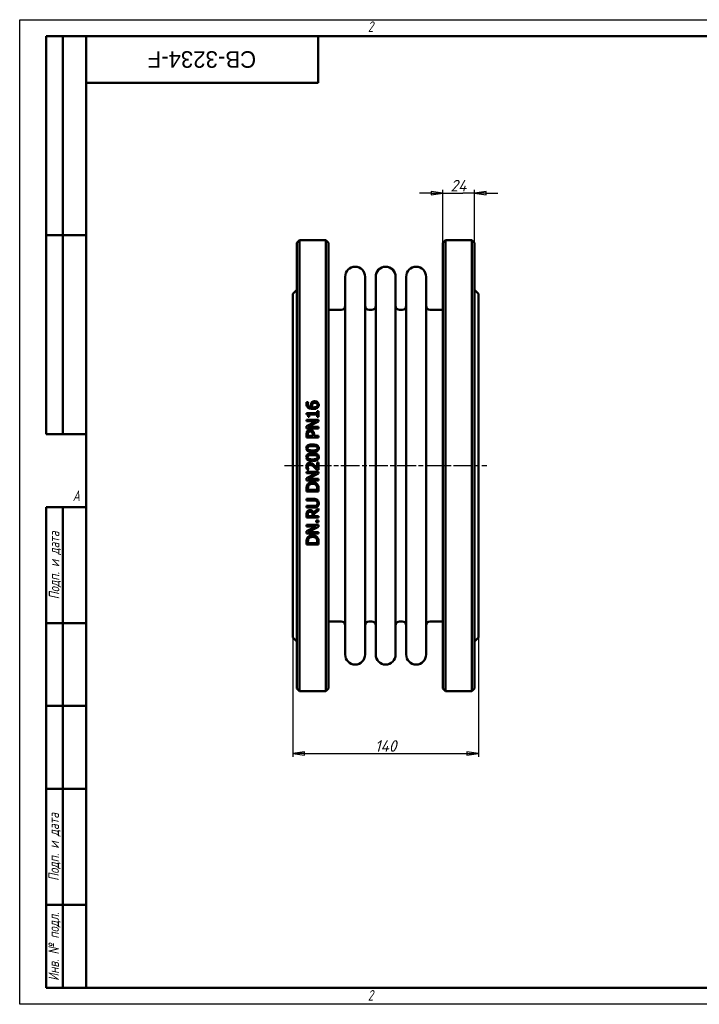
# Model space of a CAD drawing. Header units: millimetres. Extents: x 0 to 1050, y 0 to 742.
# Tile 1 of 2: x 0 to 512, y 0 to 742. Entities that reach past the tile are written whole.
import ezdxf
from ezdxf.enums import TextEntityAlignment as Align

# ---------------------------------------------------------------- set-up
doc = ezdxf.new("R2018")
doc.units = ezdxf.units.MM
doc.header["$LTSCALE"] = 2.5
doc.linetypes.add('CHAIN', pattern=[0.7087, 0.4724, -0.0591, 0.1181, -0.0591])
for name, color, linetype, lineweight in [('Видимый контур (ГОСТ)', 7, 'Continuous', 50), ('Кромка (ГОСТ)', 7, 'Continuous', 50), ('Обозначение (ГОСТ)', 7, 'Continuous', 25), ('Осевая линия (ГОСТ)', 7, 'Continuous', 25), ('Размер (ГОСТ)', 7, 'Continuous', 25), ('Эскизная геометрия (ГОСТ)', 7, 'Continuous', 50)]:
    doc.layers.add(name, color=color, linetype=linetype, lineweight=lineweight)
doc.styles.add('Альтернативный текст (ГОСТ)', font='arial.ttf', dxfattribs={"width": 0.8})
doc.styles.add('Обычный текст (ГОСТ)', font='GOST Common Italic.ttf')
doc.styles.add('Стиль текста110', font='GOST Common Italic.ttf', dxfattribs={"width": 0.8})
doc.styles.add('Стиль текста112', font='GOST Common Italic.ttf', dxfattribs={"width": 0.8})
doc.dimstyles.new('Обычный (ГОСТ)', dxfattribs={"dimscale": 2.5, "dimtxt": 3.5, "dimasz": 3.5, "dimexe": 1, "dimexo": 0, "dimgap": 0.5, "dimtad": 1, "dimtxsty": 'Обычный текст (ГОСТ)', "dimblk": 'Filled-1', "dimcen": 0.09, "dimdle": 15, "dimclrd": 256, "dimclre": 256, "dimclrt": 256, "dimazin": 2, "dimtfac": 0.714286, "dimtdec": 3, "dimtmove": 0, "dimatfit": 3, "dimfxl": 1, "dimtolj": 1, "dimlwd": 25, "dimlwe": 25, "dimarcsym": 0})

# ---------------------------------------------------------------- blocks, each defined once
blk = doc.blocks.new('Рамки ГОСТ - Рамка')
at = {"layer": 'Кромка (ГОСТ)', "lineweight": 25}
for p, q in [((0, 0), (0, 297)), ((0, 297), (420, 297)), ((420, 0), (0, 0))]:
    blk.add_line(p, q, dxfattribs=at)
at = {"layer": 'Кромка (ГОСТ)'}
for p, q in [((415, 292), (20, 292)), ((20, 292), (20, 5)), ((20, 5), (415, 5))]:
    blk.add_line(p, q, dxfattribs=at)
at = {"layer": 'Кромка (ГОСТ)', "char_height": 3.17, "attachment_point": 1, "style": 'Альтернативный текст (ГОСТ)'}
for s, insert, width in [('\\fGOST Common|b0|i1;{\\H3.1700;2}', (105, 296.5), 5.2328), ('\\fGOST Common|b0|i1;{\\H3.1700;A}', (16, 155), 5.1335), ('\\fGOST Common|b0|i1;{\\H3.1700;2}', (104.99, 4.3), 5.2328)]:
    blk.add_mtext(s, dxfattribs=dict(at, insert=insert, width=width))
blk = doc.blocks.new('ГОСТ - Доп. графы 1')
at = {"layer": 'Эскизная геометрия (ГОСТ)'}
for p, q in [((-12, 0), (-12, 145)), ((-12, 145), (0, 145)), ((-7, 145), (-7, 0)), ((-12, 110), (-7, 110)), ((-7, 110), (0, 110)), ((-12, 85), (-7, 85)), ((-7, 85), (0, 85)), ((-12, 60), (-7, 60)), ((-7, 60), (0, 60)), ((-12, 25), (-7, 25)), ((-7, 25), (0, 25)), ((0, 0), (-12, 0))]:
    blk.add_line(p, q, dxfattribs=at)
at = {"layer": 'Обозначение (ГОСТ)', "char_height": 3.17, "attachment_point": 5, "rotation": 90, "style": 'Альтернативный текст (ГОСТ)'}
for s, insert, width in [('\\fGOST Common|b0|i1;{\\H3.1700;Подп. и дата}', (-9.37, 127.41), 34.7679), ('\\fGOST Common|b0|i1;{\\H3.1700;Подп. и дата}', (-9.5, 42.47), 35.1486), ('\\fGOST Common|b0|i1;{\\H3.1700;Инв. № подл.}', (-9.5, 12.41), 24.9618)]:
    blk.add_mtext(s, dxfattribs=dict(at, insert=insert, width=width))
at = {"layer": 'Обозначение (ГОСТ)', "style": 'Стиль текста112'}
for tag, p in [('Подп._и_дата_2', (-3.53, 127.51)), ('Инв._номер_дубликата', (-3.41, 97.47)), ('Взамен_инв._номера', (-3.46, 72.53)), ('Подп._и_дата_1', (-3.42, 42.35)), ('ИНВЕНТАРНЫЙ_НОМЕР', (-3.33, 12.68))]:
    blk.add_attdef(tag, text='', height=3.17, rotation=90, dxfattribs=at).set_placement(p, align=Align.MIDDLE_CENTER)
blk = doc.blocks.new('ГОСТ - Доп. графы 2')
at = {"layer": 'Эскизная геометрия (ГОСТ)'}
for p, q in [((-12, 0), (-12, 120)), ((-12, 120), (0, 120)), ((-7, 0), (-7, 120)), ((-12, 60), (0, 60)), ((0, 0), (-12, 0))]:
    blk.add_line(p, q, dxfattribs=at)
at = {"layer": 'Обозначение (ГОСТ)', "style": 'Стиль текста112'}
for tag, p in [('Первичная_применяемость', (-3.65, 90.03)), ('Справочный_номер', (-3.55, 30.02))]:
    blk.add_attdef(tag, text='', height=3.17, rotation=90, dxfattribs=at).set_placement(p, align=Align.MIDDLE_CENTER)
blk = doc.blocks.new('ГОСТ - Доп. графы 3')
at = {"layer": 'Эскизная геометрия (ГОСТ)'}
for p, q in [((0, 0), (70, 0)), ((70, 0), (70, -14)), ((70, -14), (0, -14))]:
    blk.add_line(p, q, dxfattribs=at)
at = {"layer": 'Обозначение (ГОСТ)', "style": 'Стиль текста110'}
blk.add_attdef('ОБОЗНАЧЕНИЕ', text='', height=5, rotation=180, dxfattribs=at).set_placement((34.94, -6.97), align=Align.MIDDLE_CENTER)
blk = doc.blocks.new('Filled-1')
at = {"color": 0}
for p, q in [((0, 0), (-1, 0.143)), ((-1, 0.143), (-1, -0.143)), ((-1, 0), (0, 0)), ((-1, -0.143), (0, 0))]:
    blk.add_line(p, q, dxfattribs=at)
at = {"color": 0, "flags": 128}
blk.add_lwpolyline([(-1, -0.143), (0, 0), (-1, 0.143), (-1, -0.143)], dxfattribs=at)
at = {"color": 0}
blk.add_solid([(-1, -0.143), (0, 0), (-1, 0.143), (-1, -0.143)], dxfattribs=at)
blk = doc.blocks.new('*D9')
at = {"layer": 'Defpoints', "color": 0, "linetype": 'Continuous', "transparency": 16777216}
for p in [(205.87, 276.69), (345.87, 276.69), (345.87, 189.19)]:
    blk.add_point(p, dxfattribs=at)
at = {"layer": 'Размер (ГОСТ)', "linetype": 'Continuous', "lineweight": 25, "transparency": 16777216}
for p, q in [((205.87, 276.69), (205.87, 186.69)), ((345.87, 276.69), (345.87, 186.69)), ((214.62, 189.19), (337.12, 189.19))]:
    blk.add_line(p, q, dxfattribs=at)
at = {"layer": 'Размер (ГОСТ)', "linetype": 'Continuous', "lineweight": 25, "transparency": 16777216, "xscale": 8.75, "yscale": 8.75, "zscale": 8.75, "rotation": 180}
blk.add_blockref('Filled-1', (205.87, 189.19), dxfattribs=at)
at = {"layer": 'Размер (ГОСТ)', "linetype": 'Continuous', "lineweight": 25, "transparency": 16777216, "xscale": 8.75, "yscale": 8.75, "zscale": 8.75}
blk.add_blockref('Filled-1', (345.87, 189.19), dxfattribs=at)
at = {"layer": 'Размер (ГОСТ)', "linetype": 'Continuous', "lineweight": 25, "transparency": 16777216, "insert": (267.84, 199.19), "char_height": 8.75, "attachment_point": 1, "style": 'Обычный текст (ГОСТ)'}
blk.add_mtext('\\A1;140', dxfattribs=at)
blk = doc.blocks.new('*D13')
at = {"layer": 'Defpoints', "color": 0, "linetype": 'Continuous', "transparency": 16777216}
for p in [(342.87, 611.69), (318.87, 574.19), (342.87, 574.19)]:
    blk.add_point(p, dxfattribs=at)
at = {"layer": 'Размер (ГОСТ)', "linetype": 'Continuous', "lineweight": 25, "transparency": 16777216}
for p, q in [((310.12, 611.69), (301.37, 611.69)), ((318.87, 574.19), (318.87, 614.19)), ((318.87, 611.69), (327.62, 611.69)), ((327.62, 611.69), (334.12, 611.69)), ((342.87, 611.69), (334.12, 611.69)), ((342.87, 574.19), (342.87, 614.19)), ((351.62, 611.69), (360.37, 611.69))]:
    blk.add_line(p, q, dxfattribs=at)
at = {"layer": 'Размер (ГОСТ)', "linetype": 'Continuous', "lineweight": 25, "transparency": 16777216, "xscale": 8.75, "yscale": 8.75, "zscale": 8.75}
blk.add_blockref('Filled-1', (318.87, 611.69), dxfattribs=at)
at = {"layer": 'Размер (ГОСТ)', "linetype": 'Continuous', "lineweight": 25, "transparency": 16777216, "xscale": 8.75, "yscale": 8.75, "zscale": 8.75, "rotation": 180}
blk.add_blockref('Filled-1', (342.87, 611.69), dxfattribs=at)
at = {"layer": 'Размер (ГОСТ)', "linetype": 'Continuous', "lineweight": 25, "transparency": 16777216, "insert": (324.76, 621.69), "char_height": 8.75, "attachment_point": 1, "style": 'Обычный текст (ГОСТ)'}
blk.add_mtext('\\A1;24', dxfattribs=at)

msp = doc.modelspace()

# ---------------------------------------------------------------- linework, layer by layer
at = {"layer": 'Видимый контур (ГОСТ)'}
for p, q in [((208.872, 574.192), (210.872, 576.192)), ((208.872, 574.192), (208.872, 238.192)), ((210.872, 236.192), (210.872, 576.192)), ((210.872, 576.192), (230.872, 576.192)), ((230.872, 576.192), (230.872, 236.192)), ((232.872, 574.192), (230.872, 576.192)), ((232.872, 238.192), (232.872, 574.192)), ((318.872, 574.192), (320.872, 576.192)), ((318.872, 238.192), (318.872, 574.192)), ((320.872, 576.192), (340.872, 576.192)), ((320.872, 576.192), (320.872, 236.192)), ((340.872, 236.192), (340.872, 576.192)), ((342.872, 574.192), (340.872, 576.192)), ((342.872, 574.192), (342.872, 238.192)), ((245.372, 263.692), (245.372, 548.692)), ((260.372, 263.692), (260.372, 548.692)), ((268.372, 263.692), (268.372, 548.692)), ((283.372, 263.692), (283.372, 548.692)), ((291.372, 263.692), (291.372, 548.692)), ((306.372, 263.692), (306.372, 548.692)), ((205.872, 535.692), (208.872, 538.692)), ((205.872, 535.692), (205.872, 276.692)), ((345.872, 535.692), (342.872, 538.692)), ((345.872, 535.692), (345.872, 276.692)), ((232.872, 523.692), (242.372, 523.692)), ((263.372, 523.692), (265.372, 523.692)), ((286.372, 523.692), (288.372, 523.692)), ((309.372, 523.692), (318.872, 523.692)), ((216.216, 453.978), (217.376, 453.978)), ((217.376, 453.927), (217.376, 453.978)), ((216.23, 445.817), (216.23, 444.883)), ((216.23, 445.817), (224.341, 445.817)), ((224.341, 447.414), (224.341, 445.817)), ((224.341, 447.414), (225.26, 447.414)), ((225.26, 443.023), (225.26, 447.414)), ((216.26, 440.748), (225.26, 440.748)), ((216.26, 440.748), (216.26, 439.632)), ((223.385, 439.632), (216.26, 439.632)), ((223.385, 439.632), (216.26, 436.007)), ((218.309, 443.023), (217.485, 443.023)), ((217.5, 435.424), (225.26, 439.406)), ((218.309, 443.023), (218.309, 444.657)), ((224.341, 444.657), (218.309, 444.657)), ((224.341, 444.657), (224.341, 443.023)), ((225.26, 443.023), (224.341, 443.023)), ((225.26, 439.406), (225.26, 440.748)), ((216.26, 436.007), (216.26, 434.308)), ((225.26, 434.308), (216.26, 434.308)), ((217.5, 435.424), (225.26, 435.424)), ((225.26, 434.308), (225.26, 435.424)), ((216.26, 429.742), (216.26, 427.481)), ((225.26, 427.481), (216.26, 427.481)), ((217.295, 428.677), (217.295, 429.669)), ((217.295, 428.677), (220.884, 428.677)), ((220.884, 429.494), (220.884, 428.677)), ((221.905, 428.677), (221.905, 429.691)), ((221.905, 428.677), (225.26, 428.677)), ((225.26, 427.481), (225.26, 428.677)), ((224.217, 408.65), (224.217, 404.23)), ((224.217, 408.65), (225.26, 408.65)), ((225.26, 403.1), (225.26, 408.65)), ((216.26, 401.532), (225.26, 401.532)), ((216.26, 401.532), (216.26, 400.416)), ((217.893, 403.289), (216.61, 403.289)), ((217.893, 403.289), (217.893, 403.355)), ((225.26, 403.1), (223.983, 403.1)), ((225.26, 400.19), (225.26, 401.532)), ((223.385, 400.416), (216.26, 400.416)), ((223.385, 400.416), (216.26, 396.791)), ((216.26, 396.791), (216.26, 395.092)), ((225.26, 395.092), (216.26, 395.092)), ((217.5, 396.207), (225.26, 400.19)), ((217.5, 396.207), (225.26, 396.207)), ((225.26, 395.092), (225.26, 396.207)), ((216.26, 388.746), (216.26, 386.697)), ((225.26, 386.697), (216.26, 386.697)), ((217.295, 387.893), (217.295, 388.805)), ((217.295, 387.893), (224.224, 387.893)), ((224.224, 388.805), (224.224, 387.893)), ((225.26, 386.697), (225.26, 388.768)), ((216.26, 381.117), (216.26, 379.921)), ((216.26, 381.117), (221.876, 381.117)), ((221.905, 379.921), (216.26, 379.921)), ((216.26, 375.801), (221.876, 375.801)), ((216.26, 375.801), (216.26, 374.604)), ((221.876, 374.604), (216.26, 374.604)), ((225.26, 373.999), (221.343, 370.797)), ((221.679, 369.601), (225.26, 372.446)), ((225.26, 372.446), (225.26, 373.999)), ((216.26, 369.353), (216.26, 367.034)), ((225.26, 367.034), (216.26, 367.034)), ((217.295, 368.23), (217.295, 369.419)), ((217.295, 368.23), (220.679, 368.23)), ((220.679, 369.28), (220.679, 368.23)), ((221.679, 368.23), (221.679, 369.601)), ((221.679, 368.23), (225.26, 368.23)), ((223.538, 364.963), (223.538, 363.519)), ((223.538, 364.963), (225.26, 364.963)), ((225.26, 367.034), (225.26, 368.23)), ((225.26, 363.519), (225.26, 364.963)), ((216.26, 361.462), (216.26, 360.346)), ((216.26, 361.462), (225.26, 361.462)), ((223.385, 360.346), (216.26, 356.721)), ((223.385, 360.346), (216.26, 360.346)), ((216.26, 356.721), (216.26, 355.022)), ((217.5, 356.138), (225.26, 360.12)), ((225.26, 363.519), (223.538, 363.519)), ((225.26, 360.12), (225.26, 361.462)), ((225.26, 355.022), (216.26, 355.022)), ((217.5, 356.138), (225.26, 356.138)), ((225.26, 355.022), (225.26, 356.138)), ((216.26, 348.677), (216.26, 346.627)), ((225.26, 346.627), (216.26, 346.627)), ((217.295, 347.823), (217.295, 348.735)), ((217.295, 347.823), (224.224, 347.823)), ((224.224, 348.735), (224.224, 347.823)), ((225.26, 346.627), (225.26, 348.698)), ((232.872, 288.692), (242.372, 288.692)), ((263.372, 288.692), (265.372, 288.692)), ((286.372, 288.692), (288.372, 288.692)), ((309.372, 288.692), (318.872, 288.692)), ((205.872, 276.692), (208.872, 273.692)), ((345.872, 276.692), (342.872, 273.692)), ((208.872, 238.192), (210.872, 236.192)), ((232.872, 238.192), (230.872, 236.192)), ((318.872, 238.192), (320.872, 236.192)), ((342.872, 238.192), (340.872, 236.192)), ((210.872, 236.192), (230.872, 236.192)), ((320.872, 236.192), (340.872, 236.192))]:
    msp.add_line(p, q, dxfattribs=at)
for centre, radius, start, end in [((252.872, 548.692), 7.5, 0, 180), ((275.872, 548.692), 7.5, 0, 180), ((298.872, 548.692), 7.5, 0, 180), ((242.372, 526.692), 3, 270, 0), ((263.372, 526.692), 3, 180, 270), ((265.372, 526.692), 3, 270, 0), ((286.372, 526.692), 3, 180, 270), ((288.372, 526.692), 3, 270, 0), ((309.372, 526.692), 3, 180, 270), ((242.372, 285.692), 3, 0, 90), ((263.372, 285.692), 3, 90, 180), ((265.372, 285.692), 3, 0, 90), ((286.372, 285.692), 3, 90, 180), ((288.372, 285.692), 3, 0, 90), ((309.372, 285.692), 3, 90, 180), ((252.872, 263.692), 7.5, 180, 0), ((275.872, 263.692), 7.5, 180, 0), ((298.872, 263.692), 7.5, 180, 0)]:
    msp.add_arc(centre, radius, start, end, dxfattribs=at)
for points, knots in [([(216.092, 452.957), (216.092, 453.069), (216.095, 453.182), (216.124, 453.658), (216.177, 453.862), (216.216, 453.978)], [0, 0, 0, 0, 0.03507106, 0.03507106, 0.14881745, 0.14881745, 0.14881745, 0.14881745]), ([(217.543, 449.908), (217.21, 450.146), (216.931, 450.434), (216.551, 451.001), (216.393, 451.294), (216.145, 452.087), (216.092, 452.522), (216.092, 452.957)], [0, 0, 0, 0, 0.12434107, 0.12434107, 0.21002153, 0.21002153, 0.30532456, 0.30532456, 0.30532456, 0.30532456]), ([(217.376, 453.927), (217.321, 453.823), (217.278, 453.692), (217.174, 453.329), (217.135, 453.084), (217.135, 452.797)], [0, 0, 0, 0, 0.03653047, 0.03653047, 0.11859924, 0.11859924, 0.11859924, 0.11859924]), ([(219.512, 452.038), (219.512, 452.21), (219.521, 452.384), (219.552, 452.641), (219.566, 452.726), (219.619, 452.983), (219.667, 453.131), (219.825, 453.463), (219.93, 453.627), (220.045, 453.781)], [0, 0, 0, 0, 0.05358482, 0.05358482, 0.08046717, 0.08046717, 0.13517848, 0.13517848, 0.19403123, 0.19403123, 0.19403123, 0.19403123]), ([(220.045, 453.781), (220.168, 453.945), (220.31, 454.092), (220.685, 454.381), (220.892, 454.48), (221.269, 454.625), (221.488, 454.68), (221.919, 454.745), (222.131, 454.758), (222.342, 454.758)], [0, 0, 0, 0, 0.06317184, 0.06317184, 0.14411093, 0.14411093, 0.24509814, 0.24509814, 0.33958562, 0.33958562, 0.33958562, 0.33958562]), ([(222.393, 453.533), (222.164, 453.533), (221.926, 453.514), (221.52, 453.417), (221.369, 453.355), (221.077, 453.182), (220.941, 453.062), (220.825, 452.921)], [0, 0, 0, 0, 0.06878871, 0.06878871, 0.12546349, 0.12546349, 0.1935912, 0.1935912, 0.1935912, 0.1935912]), ([(222.342, 454.758), (222.587, 454.758), (222.83, 454.737), (223.574, 454.59), (223.94, 454.4), (224.326, 454.156), (224.471, 454.042), (224.603, 453.912)], [0, 0, 0, 0, 0.07332561, 0.07332561, 0.22809994, 0.22809994, 0.33461073, 0.33461073, 0.33461073, 0.33461073]), ([(224.465, 451.907), (224.465, 452.133), (224.427, 452.355), (224.258, 452.743), (224.144, 452.9), (223.889, 453.141), (223.726, 453.266), (223.303, 453.428), (223.126, 453.47), (222.766, 453.522), (222.578, 453.533), (222.393, 453.533)], [0, 0, 0, 0, 0.07044765, 0.07044765, 0.13122162, 0.13122162, 0.17778587, 0.17778587, 0.2081592, 0.2081592, 0.23936512, 0.23936512, 0.23936512, 0.23936512]), ([(224.603, 453.912), (224.782, 453.74), (224.937, 453.549), (225.185, 453.139), (225.271, 452.941), (225.413, 452.467), (225.449, 452.185), (225.449, 451.899)], [0, 0, 0, 0, 0.07611645, 0.07611645, 0.14787037, 0.14787037, 0.24580506, 0.24580506, 0.24580506, 0.24580506]), ([(217.135, 452.797), (217.135, 452.454), (217.188, 452.114), (217.433, 451.517), (217.6, 451.272), (218.005, 450.871), (218.28, 450.659), (219.153, 450.301), (219.654, 450.207), (220.14, 450.164)], [0, 0, 0, 0, 0.10686255, 0.10686255, 0.19994248, 0.19994248, 0.28102223, 0.28102223, 0.36730998, 0.36730998, 0.36730998, 0.36730998]), ([(221.307, 448.924), (220.856, 448.924), (220.402, 448.95), (219.207, 449.12), (218.706, 449.299), (218.105, 449.554), (217.814, 449.714), (217.543, 449.908)], [0, 0, 0, 0, 0.13507305, 0.13507305, 0.36229821, 0.36229821, 0.60247792, 0.60247792, 0.60247792, 0.60247792]), ([(220.14, 450.164), (220.016, 450.341), (219.907, 450.527), (219.68, 450.998), (219.623, 451.206), (219.54, 451.527), (219.512, 451.782), (219.512, 452.038)], [0, 0, 0, 0, 0.06639501, 0.06639501, 0.16158405, 0.16158405, 0.48724141, 0.48724141, 0.48724141, 0.48724141]), ([(220.825, 452.921), (220.738, 452.81), (220.671, 452.69), (220.523, 452.28), (220.512, 451.942), (220.512, 451.768)], [0, 0, 0, 0, 0.04312958, 0.04312958, 0.13530981, 0.13530981, 0.13530981, 0.13530981]), ([(220.512, 451.768), (220.512, 451.608), (220.525, 451.448), (220.58, 451.145), (220.62, 450.989), (220.771, 450.585), (220.88, 450.369), (221.008, 450.164)], [0, 0, 0, 0, 0.04998977, 0.04998977, 0.09571156, 0.09571156, 0.15332454, 0.15332454, 0.15332454, 0.15332454]), ([(221.008, 450.164), (221.092, 450.159), (221.177, 450.154), (221.295, 450.147), (221.399, 450.142), (221.577, 450.142)], [0, 0, 0, 0, 0.025419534, 0.025419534, 0.035566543, 0.035566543, 0.035566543, 0.035566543]), ([(224.632, 449.916), (224.457, 449.748), (224.256, 449.607), (223.707, 449.306), (223.384, 449.203), (222.92, 449.066), (222.594, 449.008), (221.953, 448.938), (221.627, 448.924), (221.307, 448.924)], [0, 0, 0, 0, 0.07420022, 0.07420022, 0.18948742, 0.18948742, 0.42102844, 0.42102844, 0.65036076, 0.65036076, 0.65036076, 0.65036076]), ([(221.577, 450.142), (221.901, 450.142), (222.244, 450.158), (223.13, 450.293), (223.451, 450.45), (223.764, 450.63), (223.865, 450.701), (223.954, 450.784)], [0, 0, 0, 0, 0.09730641, 0.09730641, 0.26885234, 0.26885234, 0.35689048, 0.35689048, 0.35689048, 0.35689048]), ([(223.954, 450.784), (224.072, 450.889), (224.18, 451.009), (224.293, 451.192), (224.365, 451.315), (224.449, 451.637), (224.465, 451.771), (224.465, 451.907)], [0, 0, 0, 0, 0.048276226, 0.048276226, 0.066243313, 0.066243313, 0.078658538, 0.078658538, 0.078658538, 0.078658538]), ([(225.449, 451.899), (225.449, 451.701), (225.433, 451.502), (225.358, 451.11), (225.301, 450.919), (225.155, 450.587), (225.074, 450.444), (224.878, 450.167), (224.762, 450.036), (224.632, 449.916)], [0, 0, 0, 0, 0.06194182, 0.06194182, 0.12407032, 0.12407032, 0.17523275, 0.17523275, 0.22957143, 0.22957143, 0.22957143, 0.22957143]), ([(217.485, 443.023), (217.485, 443.284), (217.469, 443.564), (217.36, 444.139), (217.269, 444.32), (217.132, 444.523), (217.049, 444.604), (216.857, 444.73), (216.753, 444.775), (216.512, 444.849), (216.37, 444.872), (216.23, 444.883)], [0, 0, 0, 0, 0.08017053, 0.08017053, 0.17951576, 0.17951576, 0.27123414, 0.27123414, 0.3574471, 0.3574471, 0.46513116, 0.46513116, 0.46513116, 0.46513116]), ([(216.26, 429.742), (216.26, 429.995), (216.269, 430.254), (216.322, 430.78), (216.364, 431.015), (216.505, 431.535), (216.635, 431.83), (216.821, 432.098)], [0, 0, 0, 0, 0.07663756, 0.07663756, 0.16007189, 0.16007189, 0.28710286, 0.28710286, 0.28710286, 0.28710286]), ([(216.821, 432.098), (216.939, 432.271), (217.076, 432.428), (217.407, 432.72), (217.609, 432.853), (218.002, 433.031), (218.195, 433.087), (218.583, 433.156), (218.779, 433.17), (218.973, 433.17)], [0, 0, 0, 0, 0.06330338, 0.06330338, 0.13313501, 0.13313501, 0.19347087, 0.19347087, 0.25189155, 0.25189155, 0.25189155, 0.25189155]), ([(217.638, 431.274), (217.536, 431.121), (217.463, 430.953), (217.366, 430.613), (217.295, 430.291), (217.295, 429.669)], [0, 0, 0, 0, 0.05560965, 0.05560965, 0.10706888, 0.10706888, 0.10706888, 0.10706888]), ([(219.009, 431.923), (218.767, 431.923), (218.523, 431.891), (218.154, 431.749), (218.024, 431.674), (217.802, 431.489), (217.713, 431.387), (217.638, 431.274)], [0, 0, 0, 0, 0.07262167, 0.07262167, 0.1186176, 0.1186176, 0.15967198, 0.15967198, 0.15967198, 0.15967198]), ([(218.973, 433.17), (219.247, 433.17), (219.516, 433.136), (220.022, 432.996), (220.262, 432.897), (220.659, 432.661), (220.824, 432.532), (220.971, 432.382)], [0, 0, 0, 0, 0.08221845, 0.08221845, 0.15750287, 0.15750287, 0.22057305, 0.22057305, 0.22057305, 0.22057305]), ([(220.344, 431.412), (220.243, 431.513), (220.132, 431.604), (219.864, 431.767), (219.714, 431.827), (219.372, 431.907), (219.189, 431.923), (219.009, 431.923)], [0, 0, 0, 0, 0.04303556, 0.04303556, 0.09446806, 0.09446806, 0.1484035, 0.1484035, 0.1484035, 0.1484035]), ([(220.884, 429.494), (220.884, 429.72), (220.875, 429.955), (220.818, 430.5), (220.766, 430.687), (220.698, 430.896), (220.647, 431.01), (220.515, 431.226), (220.436, 431.325), (220.344, 431.412)], [0, 0, 0, 0, 0.06831679, 0.06831679, 0.16587978, 0.16587978, 0.29606542, 0.29606542, 0.42762492, 0.42762492, 0.42762492, 0.42762492]), ([(220.971, 432.382), (221.194, 432.156), (221.377, 431.902), (221.693, 431.281), (221.769, 430.98), (221.88, 430.425), (221.905, 430.051), (221.905, 429.691)], [0, 0, 0, 0, 0.09584241, 0.09584241, 0.21093986, 0.21093986, 0.41149081, 0.41149081, 0.41149081, 0.41149081]), ([(216.077, 419.335), (216.077, 419.694), (216.129, 420.052), (216.369, 420.658), (216.524, 420.9), (216.912, 421.298), (217.169, 421.495), (218.02, 421.892), (218.557, 422.021), (219.623, 422.179), (220.202, 422.208), (220.76, 422.208)], [0, 0, 0, 0, 0.10801782, 0.10801782, 0.19610537, 0.19610537, 0.27508747, 0.27508747, 0.37343857, 0.37343857, 0.4788759, 0.4788759, 0.4788759, 0.4788759]), ([(220.767, 416.454), (219.776, 416.454), (218.763, 416.54), (217.514, 416.962), (217.162, 417.152), (216.663, 417.584), (216.487, 417.804), (216.254, 418.258), (216.183, 418.469), (216.096, 418.9), (216.077, 419.118), (216.077, 419.335)], [0, 0, 0, 0, 0.29722245, 0.29722245, 0.45435002, 0.45435002, 0.57535772, 0.57535772, 0.66976758, 0.66976758, 0.7613697, 0.7613697, 0.7613697, 0.7613697]), ([(218.01, 420.655), (217.806, 420.574), (217.612, 420.464), (217.301, 420.168), (217.228, 420.028), (217.149, 419.849), (217.122, 419.753), (217.085, 419.549), (217.077, 419.442), (217.077, 419.335)], [0, 0, 0, 0, 0.06586863, 0.06586863, 0.12888939, 0.12888939, 0.19517052, 0.19517052, 0.26591916, 0.26591916, 0.26591916, 0.26591916]), ([(217.077, 419.335), (217.077, 419.137), (217.104, 418.939), (217.222, 418.643), (217.296, 418.507), (217.507, 418.291), (217.594, 418.223), (217.794, 418.096), (217.908, 418.039), (218.025, 417.993)], [0, 0, 0, 0, 0.05934364, 0.05934364, 0.09572166, 0.09572166, 0.11665219, 0.11665219, 0.14049116, 0.14049116, 0.14049116, 0.14049116]), ([(220.76, 420.983), (220.24, 420.983), (219.676, 420.966), (218.926, 420.886), (218.444, 420.827), (218.01, 420.655)], [0, 0, 0, 0, 0.15587702, 0.15587702, 0.22556254, 0.22556254, 0.22556254, 0.22556254]), ([(218.025, 417.993), (218.336, 417.869), (218.694, 417.8), (219.292, 417.73), (219.868, 417.679), (220.767, 417.679)], [0, 0, 0, 0, 0.10055296, 0.10055296, 0.18133658, 0.18133658, 0.18133658, 0.18133658]), ([(220.76, 422.208), (221.51, 422.208), (222.334, 422.158), (223.375, 421.916), (223.685, 421.82), (224.239, 421.565), (224.561, 421.377), (225.024, 420.875), (225.168, 420.642), (225.399, 420.05), (225.449, 419.692), (225.449, 419.335)], [0, 0, 0, 0, 0.22512347, 0.22512347, 0.31968633, 0.31968633, 0.40756863, 0.40756863, 0.46824369, 0.46824369, 0.54622977, 0.54622977, 0.54622977, 0.54622977]), ([(223.502, 420.662), (223.211, 420.777), (222.877, 420.845), (222.194, 420.937), (221.611, 420.983), (220.76, 420.983)], [0, 0, 0, 0, 0.09392416, 0.09392416, 0.20734851, 0.20734851, 0.20734851, 0.20734851]), ([(225.449, 419.335), (225.449, 418.978), (225.399, 418.62), (225.165, 418.014), (225.013, 417.772), (224.609, 417.349), (224.349, 417.159), (223.559, 416.786), (223.058, 416.66), (221.988, 416.487), (221.363, 416.454), (220.767, 416.454)], [0, 0, 0, 0, 0.10745418, 0.10745418, 0.1952346, 0.1952346, 0.28275183, 0.28275183, 0.39397352, 0.39397352, 0.52985612, 0.52985612, 0.52985612, 0.52985612]), ([(220.767, 417.679), (221.267, 417.679), (221.846, 417.691), (222.549, 417.756), (223.006, 417.804), (223.48, 417.985)], [0, 0, 0, 0, 0.15006258, 0.15006258, 0.21063774, 0.21063774, 0.21063774, 0.21063774]), ([(223.48, 417.985), (223.689, 418.064), (223.886, 418.172), (224.215, 418.476), (224.292, 418.622), (224.371, 418.795), (224.402, 418.897), (224.442, 419.111), (224.45, 419.223), (224.45, 419.335)], [0, 0, 0, 0, 0.06695567, 0.06695567, 0.13441909, 0.13441909, 0.2194603, 0.2194603, 0.30896661, 0.30896661, 0.30896661, 0.30896661]), ([(224.45, 419.335), (224.45, 419.535), (224.421, 419.736), (224.299, 420.03), (224.223, 420.167), (224.009, 420.378), (223.924, 420.444), (223.728, 420.565), (223.616, 420.618), (223.502, 420.662)], [0, 0, 0, 0, 0.06034281, 0.06034281, 0.09574697, 0.09574697, 0.11544435, 0.11544435, 0.13788359, 0.13788359, 0.13788359, 0.13788359]), ([(216.077, 412.581), (216.077, 412.942), (216.129, 413.303), (216.372, 413.911), (216.529, 414.152), (216.916, 414.547), (217.169, 414.74), (218.008, 415.135), (218.544, 415.264), (219.613, 415.425), (220.198, 415.455), (220.76, 415.455)], [0, 0, 0, 0, 0.10850621, 0.10850621, 0.19648506, 0.19648506, 0.27453846, 0.27453846, 0.37407723, 0.37407723, 0.48191166, 0.48191166, 0.48191166, 0.48191166]), ([(220.767, 409.7), (219.766, 409.7), (218.741, 409.788), (217.513, 410.211), (217.163, 410.396), (216.655, 410.838), (216.477, 411.064), (216.248, 411.521), (216.18, 411.729), (216.095, 412.153), (216.077, 412.367), (216.077, 412.581)], [0, 0, 0, 0, 0.30021759, 0.30021759, 0.4483454, 0.4483454, 0.56214597, 0.56214597, 0.64756078, 0.64756078, 0.73071836, 0.73071836, 0.73071836, 0.73071836]), ([(218.01, 413.901), (217.807, 413.821), (217.614, 413.711), (217.303, 413.417), (217.229, 413.277), (217.151, 413.1), (217.123, 413.004), (217.085, 412.799), (217.077, 412.69), (217.077, 412.581)], [0, 0, 0, 0, 0.06542407, 0.06542407, 0.12854309, 0.12854309, 0.19553734, 0.19553734, 0.26857949, 0.26857949, 0.26857949, 0.26857949]), ([(217.077, 412.581), (217.077, 412.385), (217.104, 412.187), (217.221, 411.891), (217.294, 411.756), (217.506, 411.539), (217.594, 411.469), (217.794, 411.342), (217.908, 411.286), (218.025, 411.239)], [0, 0, 0, 0, 0.05893555, 0.05893555, 0.09529466, 0.09529466, 0.11656396, 0.11656396, 0.14044712, 0.14044712, 0.14044712, 0.14044712]), ([(220.76, 414.229), (220.239, 414.229), (219.673, 414.212), (218.926, 414.132), (218.445, 414.074), (218.01, 413.901)], [0, 0, 0, 0, 0.15623989, 0.15623989, 0.2247508, 0.2247508, 0.2247508, 0.2247508]), ([(218.025, 411.239), (218.371, 411.102), (218.776, 411.031), (219.345, 410.975), (219.875, 410.925), (220.767, 410.925)], [0, 0, 0, 0, 0.11175703, 0.11175703, 0.17209372, 0.17209372, 0.17209372, 0.17209372]), ([(220.76, 415.455), (221.684, 415.455), (222.621, 415.378), (223.938, 414.987), (224.303, 414.783), (224.802, 414.388), (224.997, 414.164), (225.249, 413.706), (225.325, 413.499), (225.427, 413.053), (225.449, 412.817), (225.449, 412.581)], [0, 0, 0, 0, 0.27735672, 0.27735672, 0.46764334, 0.46764334, 0.63885355, 0.63885355, 0.76484942, 0.76484942, 0.89879537, 0.89879537, 0.89879537, 0.89879537]), ([(223.502, 413.908), (223.176, 414.037), (222.794, 414.107), (222.088, 414.19), (221.558, 414.229), (220.76, 414.229)], [0, 0, 0, 0, 0.10510712, 0.10510712, 0.21419458, 0.21419458, 0.21419458, 0.21419458]), ([(225.449, 412.581), (225.449, 412.232), (225.402, 411.883), (225.176, 411.282), (225.026, 411.036), (224.605, 410.587), (224.341, 410.407), (223.627, 410.056), (223.145, 409.927), (222.06, 409.737), (221.396, 409.7), (220.767, 409.7)], [0, 0, 0, 0, 0.10473141, 0.10473141, 0.19266906, 0.19266906, 0.28944562, 0.28944562, 0.43163897, 0.43163897, 0.62109451, 0.62109451, 0.62109451, 0.62109451]), ([(220.767, 410.925), (221.268, 410.925), (221.847, 410.938), (222.55, 411.002), (223.006, 411.051), (223.48, 411.232)], [0, 0, 0, 0, 0.15022964, 0.15022964, 0.21029442, 0.21029442, 0.21029442, 0.21029442]), ([(223.48, 411.232), (223.688, 411.31), (223.885, 411.418), (224.214, 411.72), (224.291, 411.866), (224.37, 412.037), (224.4, 412.138), (224.441, 412.353), (224.45, 412.467), (224.45, 412.581)], [0, 0, 0, 0, 0.06660732, 0.06660732, 0.13410539, 0.13410539, 0.21984762, 0.21984762, 0.31219918, 0.31219918, 0.31219918, 0.31219918]), ([(224.45, 412.581), (224.45, 412.775), (224.423, 412.97), (224.305, 413.266), (224.231, 413.401), (224.022, 413.614), (223.935, 413.683), (223.734, 413.809), (223.619, 413.863), (223.502, 413.908)], [0, 0, 0, 0, 0.05824478, 0.05824478, 0.09553358, 0.09553358, 0.11780488, 0.11780488, 0.14289004, 0.14289004, 0.14289004, 0.14289004]), ([(216.07, 405.594), (216.07, 405.996), (216.121, 406.405), (216.366, 407.071), (216.52, 407.332), (216.892, 407.733), (217.112, 407.915), (217.574, 408.128), (217.751, 408.184), (218.134, 408.261), (218.338, 408.278), (218.542, 408.278)], [0, 0, 0, 0, 0.12062135, 0.12062135, 0.21291394, 0.21291394, 0.28464024, 0.28464024, 0.32595974, 0.32595974, 0.37126345, 0.37126345, 0.37126345, 0.37126345]), ([(216.61, 403.289), (216.475, 403.564), (216.359, 403.924), (216.197, 404.518), (216.07, 405.012), (216.07, 405.594)], [0, 0, 0, 0, 0.09180429, 0.09180429, 0.15878679, 0.15878679, 0.15878679, 0.15878679]), ([(217.478, 406.608), (217.357, 406.468), (217.269, 406.309), (217.163, 405.998), (217.113, 405.795), (217.113, 405.506)], [0, 0, 0, 0, 0.055372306, 0.055372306, 0.098631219, 0.098631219, 0.098631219, 0.098631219]), ([(217.113, 405.506), (217.113, 405.288), (217.141, 405.072), (217.216, 404.762), (217.276, 404.522), (217.397, 404.23)], [0, 0, 0, 0, 0.065581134, 0.065581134, 0.095760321, 0.095760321, 0.095760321, 0.095760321]), ([(217.397, 404.23), (217.465, 404.061), (217.547, 403.899), (217.723, 403.612), (217.805, 403.481), (217.893, 403.355)], [0, 0, 0, 0, 0.05466413, 0.05466413, 0.10094391, 0.10094391, 0.10094391, 0.10094391]), ([(218.608, 407.053), (218.382, 407.053), (218.153, 407.022), (217.878, 406.909), (217.783, 406.864), (217.609, 406.741), (217.539, 406.679), (217.478, 406.608)], [0, 0, 0, 0, 0.06768928, 0.06768928, 0.08923125, 0.08923125, 0.10623853, 0.10623853, 0.10623853, 0.10623853]), ([(218.542, 408.278), (218.872, 408.278), (219.202, 408.242), (219.682, 408.109), (219.993, 408.014), (220.344, 407.811)], [0, 0, 0, 0, 0.09874864, 0.09874864, 0.14945192, 0.14945192, 0.14945192, 0.14945192]), ([(221.817, 405.273), (220.618, 406.364), (220.05, 406.677), (219.544, 406.895), (219.361, 406.954), (218.986, 407.033), (218.798, 407.053), (218.608, 407.053)], [0, 0, 0, 0, 0.486363, 0.486363, 0.7487883, 0.7487883, 1.0067627, 1.0067627, 1.0067627, 1.0067627]), ([(220.344, 407.811), (220.618, 407.659), (220.877, 407.478), (221.382, 407.064), (221.636, 406.84), (221.883, 406.608)], [0, 0, 0, 0, 0.09412626, 0.09412626, 0.19578298, 0.19578298, 0.19578298, 0.19578298]), ([(223.983, 403.1), (223.657, 403.447), (223.326, 403.794), (222.711, 404.424), (222.359, 404.78), (221.817, 405.273)], [0, 0, 0, 0, 0.1430161, 0.1430161, 0.26421128, 0.26421128, 0.26421128, 0.26421128]), ([(221.883, 406.608), (222.322, 406.205), (222.751, 405.778), (223.27, 405.233), (223.508, 404.984), (223.91, 404.559), (224.069, 404.389), (224.217, 404.23)], [0, 0, 0, 0, 0.1787233, 0.1787233, 0.22577226, 0.22577226, 0.25360299, 0.25360299, 0.25360299, 0.25360299]), ([(216.974, 391.97), (217.178, 392.277), (217.419, 392.55), (217.993, 393.036), (218.367, 393.279), (219.128, 393.579), (219.444, 393.662), (220.096, 393.77), (220.432, 393.793), (220.767, 393.793)], [0, 0, 0, 0, 0.11069429, 0.11069429, 0.22583271, 0.22583271, 0.30216733, 0.30216733, 0.38056027, 0.38056027, 0.38056027, 0.38056027]), ([(220.767, 393.793), (221.31, 393.793), (221.847, 393.721), (222.883, 393.383), (223.272, 393.154), (223.934, 392.695), (224.271, 392.359), (224.538, 391.955)], [0, 0, 0, 0, 0.16299331, 0.16299331, 0.32692719, 0.32692719, 0.57365128, 0.57365128, 0.57365128, 0.57365128]), ([(216.26, 388.746), (216.26, 389.136), (216.273, 389.549), (216.358, 390.379), (216.424, 390.661), (216.603, 391.27), (216.758, 391.64), (216.974, 391.97)], [0, 0, 0, 0, 0.11741612, 0.11741612, 0.2513708, 0.2513708, 0.4703781, 0.4703781, 0.4703781, 0.4703781]), ([(217.835, 391.182), (217.689, 390.935), (217.573, 390.674), (217.396, 390.098), (217.295, 389.633), (217.295, 388.805)], [0, 0, 0, 0, 0.08643282, 0.08643282, 0.18161056, 0.18161056, 0.18161056, 0.18161056]), ([(220.752, 392.546), (220.252, 392.546), (219.741, 392.486), (218.978, 392.217), (218.705, 392.075), (218.209, 391.69), (218.001, 391.454), (217.835, 391.182)], [0, 0, 0, 0, 0.15000347, 0.15000347, 0.24259508, 0.24259508, 0.33821703, 0.33821703, 0.33821703, 0.33821703]), ([(223.626, 391.292), (223.476, 391.514), (223.297, 391.711), (222.722, 392.17), (222.344, 392.309), (221.661, 392.504), (221.197, 392.546), (220.752, 392.546)], [0, 0, 0, 0, 0.08068081, 0.08068081, 0.2211818, 0.2211818, 0.4576681, 0.4576681, 0.4576681, 0.4576681]), ([(224.224, 388.805), (224.224, 389.07), (224.213, 389.34), (224.163, 389.851), (224.123, 390.134), (223.956, 390.725), (223.816, 391.02), (223.626, 391.292)], [0, 0, 0, 0, 0.08011434, 0.08011434, 0.15460029, 0.15460029, 0.24198172, 0.24198172, 0.24198172, 0.24198172]), ([(224.538, 391.955), (224.74, 391.634), (224.905, 391.292), (225.111, 390.638), (225.26, 390.043), (225.26, 388.768)], [0, 0, 0, 0, 0.11423167, 0.11423167, 0.20641872, 0.20641872, 0.20641872, 0.20641872]), ([(221.876, 381.117), (222.344, 381.117), (222.839, 381.082), (223.559, 380.916), (223.789, 380.837), (224.238, 380.598), (224.44, 380.443), (224.618, 380.257)], [0, 0, 0, 0, 0.14060415, 0.14060415, 0.2215575, 0.2215575, 0.30506709, 0.30506709, 0.30506709, 0.30506709]), ([(223.692, 379.535), (223.552, 379.627), (223.403, 379.701), (223.104, 379.806), (222.941, 379.846), (222.448, 379.91), (222.169, 379.921), (221.905, 379.921)], [0, 0, 0, 0, 0.050336, 0.050336, 0.09536417, 0.09536417, 0.14638162, 0.14638162, 0.14638162, 0.14638162]), ([(224.428, 377.857), (224.428, 378.041), (224.413, 378.225), (224.332, 378.644), (224.262, 378.823), (224.145, 379.061), (224.076, 379.17), (223.904, 379.372), (223.804, 379.46), (223.692, 379.535)], [0, 0, 0, 0, 0.05579192, 0.05579192, 0.12983666, 0.12983666, 0.20029544, 0.20029544, 0.27345317, 0.27345317, 0.27345317, 0.27345317]), ([(224.618, 380.257), (224.827, 380.044), (224.998, 379.803), (225.258, 379.268), (225.33, 379.01), (225.429, 378.47), (225.449, 378.159), (225.449, 377.857)], [0, 0, 0, 0, 0.09025912, 0.09025912, 0.18034444, 0.18034444, 0.29045773, 0.29045773, 0.29045773, 0.29045773]), ([(216.26, 369.353), (216.26, 369.597), (216.266, 369.849), (216.296, 370.292), (216.32, 370.539), (216.424, 371.06), (216.552, 371.363), (216.734, 371.643)], [0, 0, 0, 0, 0.07491849, 0.07491849, 0.13627771, 0.13627771, 0.23847256, 0.23847256, 0.23847256, 0.23847256]), ([(216.734, 371.643), (216.838, 371.805), (216.96, 371.953), (217.284, 372.255), (217.465, 372.366), (217.764, 372.519), (217.948, 372.578), (218.324, 372.65), (218.514, 372.664), (218.703, 372.664)], [0, 0, 0, 0, 0.05847944, 0.05847944, 0.13419027, 0.13419027, 0.23717862, 0.23717862, 0.33741309, 0.33741309, 0.33741309, 0.33741309]), ([(218.798, 371.417), (218.601, 371.417), (218.405, 371.391), (218.063, 371.272), (217.955, 371.203), (217.774, 371.067), (217.68, 370.964), (217.602, 370.848)], [0, 0, 0, 0, 0.05892328, 0.05892328, 0.10914606, 0.10914606, 0.19161108, 0.19161108, 0.19161108, 0.19161108]), ([(218.703, 372.664), (219.014, 372.664), (219.325, 372.627), (219.993, 372.419), (220.259, 372.245), (220.674, 371.9), (220.855, 371.695), (221.145, 371.256), (221.256, 371.032), (221.343, 370.797)], [0, 0, 0, 0, 0.09342099, 0.09342099, 0.21019689, 0.21019689, 0.33390043, 0.33390043, 0.44665527, 0.44665527, 0.44665527, 0.44665527]), ([(220.213, 370.907), (220.124, 371), (220.026, 371.081), (219.79, 371.227), (219.619, 371.307), (219.19, 371.401), (218.992, 371.417), (218.798, 371.417)], [0, 0, 0, 0, 0.03899042, 0.03899042, 0.0836669, 0.0836669, 0.11921612, 0.11921612, 0.11921612, 0.11921612]), ([(221.876, 375.801), (222.209, 375.801), (222.586, 375.818), (222.988, 375.892), (223.132, 375.922), (223.44, 376.04), (223.569, 376.107), (223.692, 376.187)], [0, 0, 0, 0, 0.09992492, 0.09992492, 0.12230095, 0.12230095, 0.14026018, 0.14026018, 0.14026018, 0.14026018]), ([(224.618, 375.465), (224.455, 375.3), (224.273, 375.158), (223.812, 374.894), (223.559, 374.809), (223.092, 374.696), (222.855, 374.66), (222.375, 374.614), (222.123, 374.604), (221.876, 374.604)], [0, 0, 0, 0, 0.07022881, 0.07022881, 0.1600304, 0.1600304, 0.24561481, 0.24561481, 0.33601695, 0.33601695, 0.33601695, 0.33601695]), ([(223.692, 376.187), (223.853, 376.294), (223.988, 376.426), (224.191, 376.72), (224.28, 376.894), (224.405, 377.366), (224.428, 377.615), (224.428, 377.857)], [0, 0, 0, 0, 0.05831185, 0.05831185, 0.10813476, 0.10813476, 0.15737499, 0.15737499, 0.15737499, 0.15737499]), ([(225.449, 377.857), (225.449, 377.603), (225.433, 377.346), (225.351, 376.816), (225.287, 376.585), (225.143, 376.214), (225.063, 376.052), (224.865, 375.741), (224.75, 375.597), (224.618, 375.465)], [0, 0, 0, 0, 0.07738184, 0.07738184, 0.16305397, 0.16305397, 0.23500053, 0.23500053, 0.30842037, 0.30842037, 0.30842037, 0.30842037]), ([(217.602, 370.848), (217.513, 370.713), (217.448, 370.566), (217.359, 370.26), (217.295, 369.969), (217.295, 369.419)], [0, 0, 0, 0, 0.049281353, 0.049281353, 0.097680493, 0.097680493, 0.097680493, 0.097680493]), ([(220.679, 369.28), (220.679, 369.449), (220.672, 369.618), (220.637, 369.969), (220.606, 370.151), (220.539, 370.399), (220.495, 370.509), (220.375, 370.721), (220.301, 370.819), (220.213, 370.907)], [0, 0, 0, 0, 0.05169768, 0.05169768, 0.10819771, 0.10819771, 0.15692593, 0.15692593, 0.20733371, 0.20733371, 0.20733371, 0.20733371]), ([(216.26, 348.677), (216.26, 349.049), (216.272, 349.443), (216.354, 350.298), (216.423, 350.573), (216.578, 351.138), (216.739, 351.543), (216.974, 351.9)], [0, 0, 0, 0, 0.11880476, 0.11880476, 0.27274334, 0.27274334, 0.66877381, 0.66877381, 0.66877381, 0.66877381]), ([(216.974, 351.9), (217.156, 352.174), (217.37, 352.425), (217.964, 352.957), (218.301, 353.148), (218.902, 353.441), (219.289, 353.56), (220.044, 353.697), (220.406, 353.724), (220.767, 353.724)], [0, 0, 0, 0, 0.10254745, 0.10254745, 0.24510329, 0.24510329, 0.46283089, 0.46283089, 0.65524898, 0.65524898, 0.65524898, 0.65524898]), ([(217.835, 351.113), (217.71, 350.901), (217.608, 350.681), (217.404, 350.094), (217.295, 349.599), (217.295, 348.735)], [0, 0, 0, 0, 0.07679374, 0.07679374, 0.19594024, 0.19594024, 0.19594024, 0.19594024]), ([(220.752, 352.476), (220.417, 352.476), (220.079, 352.45), (219.347, 352.3), (218.963, 352.157), (218.453, 351.819), (218.297, 351.688), (218.035, 351.407), (217.928, 351.264), (217.835, 351.113)], [0, 0, 0, 0, 0.10049755, 0.10049755, 0.22460467, 0.22460467, 0.28779968, 0.28779968, 0.34358815, 0.34358815, 0.34358815, 0.34358815]), ([(223.626, 351.222), (223.491, 351.422), (223.331, 351.604), (222.906, 351.964), (222.659, 352.097), (222.18, 352.3), (221.892, 352.373), (221.323, 352.459), (221.035, 352.476), (220.752, 352.476)], [0, 0, 0, 0, 0.07536304, 0.07536304, 0.17117837, 0.17117837, 0.29308923, 0.29308923, 0.41060909, 0.41060909, 0.41060909, 0.41060909]), ([(220.767, 353.724), (221.135, 353.724), (221.5, 353.69), (222.539, 353.475), (223.015, 353.227), (223.583, 352.882), (223.826, 352.697), (224.231, 352.301), (224.395, 352.101), (224.538, 351.886)], [0, 0, 0, 0, 0.11026984, 0.11026984, 0.31888868, 0.31888868, 0.49909171, 0.49909171, 0.65381721, 0.65381721, 0.65381721, 0.65381721]), ([(224.224, 348.735), (224.224, 348.989), (224.214, 349.248), (224.159, 349.834), (224.113, 350.059), (224.002, 350.549), (223.851, 350.901), (223.626, 351.222)], [0, 0, 0, 0, 0.08109178, 0.08109178, 0.18720669, 0.18720669, 0.53774622, 0.53774622, 0.53774622, 0.53774622]), ([(224.538, 351.886), (224.711, 351.609), (224.857, 351.319), (225.092, 350.667), (225.26, 350.05), (225.26, 348.698)], [0, 0, 0, 0, 0.10183904, 0.10183904, 0.21840852, 0.21840852, 0.21840852, 0.21840852])]:
    msp.add_open_spline(points, degree=3, knots=knots, dxfattribs=at)
at = {"layer": 'Осевая линия (ГОСТ)', "linetype": 'CHAIN', "ltscale": 11.993792}
msp.add_line((199.622, 406.192), (352.122, 406.192), dxfattribs=at)

# ---------------------------------------------------------------- block references
at = {"xscale": 2.5, "yscale": 2.5, "zscale": 2.5}
for name, p in [('Рамки ГОСТ - Рамка', (0, 0)), ('ГОСТ - Доп. графы 2', (50, 430)), ('ГОСТ - Доп. графы 1', (50, 12.5))]:
    msp.add_blockref(name, p, dxfattribs=at)
ref = msp.add_blockref('ГОСТ - Доп. графы 3', (50, 730), dxfattribs=dict(xscale=2.5, yscale=2.5, zscale=2.5))
lines = msp.add_mtext('CB-3234-F', dxfattribs={"layer": 'Обозначение (ГОСТ)', "insert": (137.355, 712.581), "char_height": 12.5, "width": 175.3121, "attachment_point": 5, "rotation": 180, "style": 'Стиль текста110'})
ref.add_attrib('ОБОЗНАЧЕНИЕ', '', (137.355, 712.581)).embed_mtext(lines)

# ---------------------------------------------------------------- dimensions: what is measured, and where the dimension line sits
at = {"layer": 'Размер (ГОСТ)', "linetype": 'Continuous', "lineweight": 25}
for base, p1, p2, override, picture, middle in [((342.872, 611.692), (318.872, 574.192), (342.872, 574.192), {"dimgap": 0.5, "dimdec": 2, "dimtol": 0, "dimlim": 0, "dimtp": 0, "dimtm": 0, "dimtdec": 3, "dimtofl": 0}, '*D13', (330.872, 611.692)), ((345.872, 189.192), (205.872, 276.692), (345.872, 276.692), {"dimgap": 0.5, "dimdec": 2, "dimtol": 0, "dimlim": 0, "dimtp": 0, "dimtm": 0, "dimtdec": 3, "dimtofl": 0, "dimatfit": 1}, '*D9', (275.872, 189.192))]:
    dim = msp.add_linear_dim(base=base, p1=p1, p2=p2, angle=180, dimstyle='Обычный (ГОСТ)', override=override, dxfattribs=at)
    dim.commit()
    dim.dimension.update_dxf_attribs({"geometry": picture, "text_midpoint": middle, "dimtype": 160})

doc.saveas('drawing.dxf')
